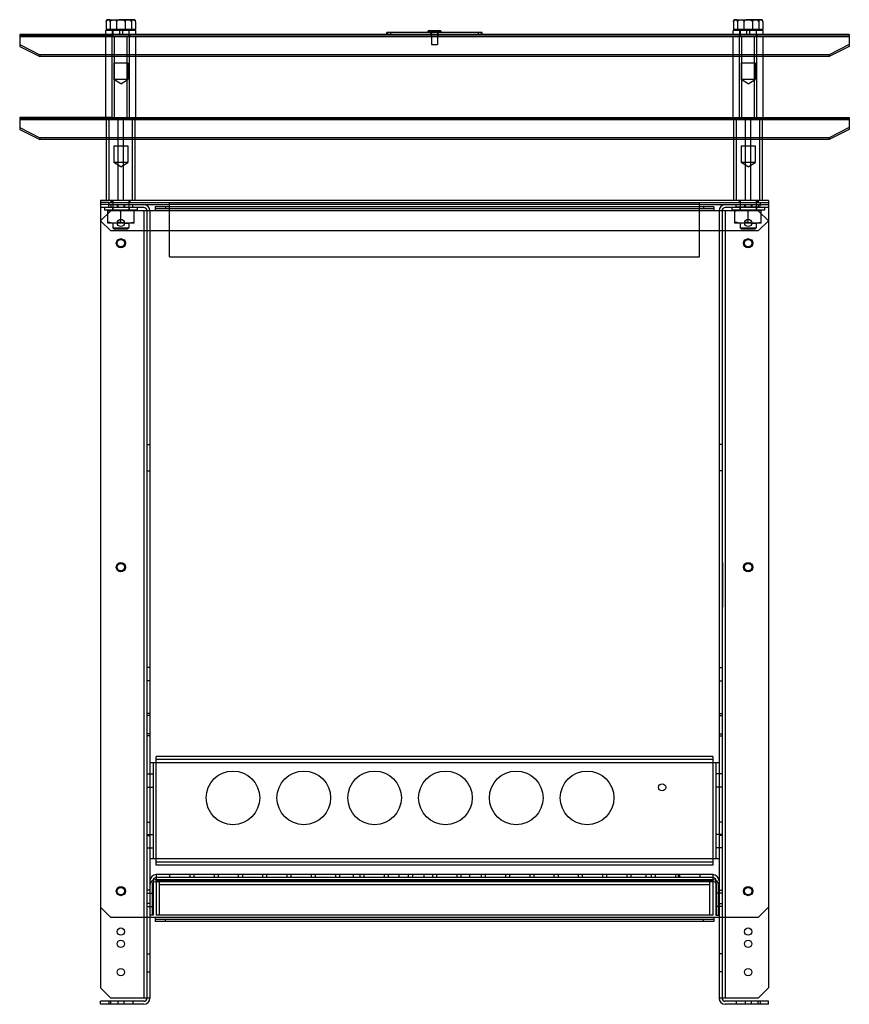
# Model space of a CAD drawing. Header units: millimetres. Extents: x 57 to 467, y 116 to 602.
import ezdxf

# ---------------------------------------------------------------- set-up
doc = ezdxf.new("R2010")
doc.units = ezdxf.units.MM
doc.header["$LTSCALE"] = 47.058365
doc.layers.get('0').update_dxf_attribs({"linetype": 'CONTINUOUS'})

msp = doc.modelspace()

# ---------------------------------------------------------------- linework, layer by layer
at = {"color": 7, "linetype": 'Continuous'}
for p, q in [((99.57, 600.89), (99.57, 597.1)), ((100.35, 601.9), (113.35, 601.9)), ((101.65, 600.89), (101.65, 597.1)), ((104.77, 600.89), (104.77, 597.1)), ((108.93, 600.89), (108.93, 597.1)), ((112.06, 600.89), (112.06, 597.1)), ((114.14, 600.89), (114.14, 597.1)), ((409.57, 600.89), (409.57, 597.1)), ((410.35, 601.9), (423.35, 601.9)), ((411.65, 600.89), (411.65, 597.1)), ((414.77, 600.89), (414.77, 597.1)), ((418.93, 600.89), (418.93, 597.1)), ((422.06, 600.89), (422.06, 597.1)), ((424.14, 600.89), (424.14, 597.1)), ((56.85, 594.6), (56.85, 588.73)), ((466.85, 594.6), (56.85, 594.6)), ((466.85, 594.25), (56.85, 594.25)), ((102.35, 593.6), (56.85, 593.6)), ((466.85, 593.39), (56.85, 593.39)), ((99.37, 553.6), (99.37, 593.6)), ((99.45, 594.6), (99.45, 596.6)), ((114.25, 596.6), (99.45, 596.6)), ((114.14, 597.1), (99.57, 597.1)), ((100.35, 597.1), (100.35, 596.6)), ((102.35, 594.6), (102.35, 593.6)), ((102.35, 593.6), (111.35, 593.6)), ((102.57, 553.6), (102.57, 593.6)), ((102.8, 594.6), (102.8, 596.6)), ((102.85, 596.6), (102.85, 593.6)), ((103.66, 553.6), (103.66, 593.6)), ((106.1, 596.6), (106.1, 594.6)), ((107.6, 596.6), (107.6, 594.6)), ((110.04, 553.6), (110.04, 593.6)), ((110.85, 596.6), (110.85, 593.6)), ((110.9, 594.6), (110.9, 596.6)), ((111.14, 553.6), (111.14, 593.6)), ((111.35, 594.6), (111.35, 593.6)), ((111.35, 593.6), (412.35, 593.6)), ((113.35, 597.1), (113.35, 596.6)), ((114.25, 594.6), (114.25, 596.6)), ((114.33, 553.6), (114.33, 593.6)), ((238.31, 594.6), (238.31, 595.6)), ((285.39, 595.6), (238.31, 595.6)), ((238.58, 595.6), (238.58, 594.6)), ((239.32, 595.7), (239.31, 595.6)), ((239.32, 595.7), (284.38, 595.7)), ((239.45, 595.7), (239.45, 595.6)), ((240.31, 594.6), (240.31, 595.7)), ((242.74, 595.6), (242.74, 595.7)), ((252.95, 595.6), (252.95, 595.7)), ((253.69, 595.6), (253.69, 595.7)), ((254.29, 595.6), (254.29, 595.7)), ((254.69, 595.6), (254.69, 595.7)), ((254.89, 595.6), (254.89, 595.7)), ((255.29, 595.6), (255.29, 595.7)), ((255.49, 595.6), (255.49, 595.7)), ((255.69, 595.6), (255.69, 595.7)), ((256.59, 595.6), (256.59, 595.7)), ((256.79, 595.6), (256.79, 595.7)), ((257.79, 595.6), (257.79, 595.7)), ((257.89, 595.6), (257.89, 595.7)), ((258.6, 595.7), (258.6, 595.9)), ((258.6, 595.9), (265.1, 595.9)), ((258.79, 595.6), (258.79, 595.7)), ((259.2, 596.5), (264.5, 596.5)), ((259.39, 595.6), (259.39, 595.7)), ((259.84, 595.6), (259.84, 595.7)), ((260.12, 594.6), (260.1, 595.7)), ((260.25, 595.7), (260.25, 593.6)), ((260.35, 595.7), (260.35, 589.7)), ((260.59, 595.6), (260.59, 595.7)), ((260.67, 595.6), (260.67, 595.7)), ((260.85, 596.2), (260.85, 596.1)), ((260.85, 596.2), (262.85, 596.2)), ((260.85, 596.1), (262.85, 596.1)), ((260.85, 595.7), (260.85, 595.6)), ((260.98, 595.6), (260.99, 595.7)), ((261.22, 595.6), (261.22, 595.7)), ((261.34, 595.6), (261.34, 595.7)), ((261.6, 595.6), (261.6, 595.7)), ((261.85, 595.6), (261.85, 595.7)), ((261.85, 595.54), (261.85, 595.7)), ((261.85, 595.54), (261.85, 595.7)), ((262.17, 595.6), (262.17, 595.7)), ((262.35, 595.7), (262.35, 595.6)), ((262.72, 595.6), (262.72, 595.7)), ((262.72, 595.6), (262.72, 595.7)), ((262.84, 595.6), (262.84, 595.7)), ((262.85, 596.2), (262.85, 596.1)), ((263.1, 595.6), (263.1, 595.7)), ((263.35, 595.7), (263.35, 589.7)), ((263.45, 595.7), (263.45, 593.6)), ((263.58, 595.6), (263.58, 594.6)), ((263.67, 595.6), (263.67, 595.7)), ((263.85, 595.7), (263.85, 595.6)), ((264.09, 595.6), (264.09, 595.7)), ((264.22, 595.6), (264.22, 595.7)), ((264.35, 595.6), (264.35, 595.7)), ((265.1, 595.7), (265.1, 595.9)), ((265.39, 595.6), (265.39, 595.7)), ((265.59, 595.6), (265.59, 595.7)), ((265.89, 595.6), (265.89, 595.7)), ((266.59, 595.6), (266.59, 595.7)), ((266.89, 595.6), (266.89, 595.7)), ((266.99, 595.6), (266.99, 595.7)), ((269.78, 595.6), (269.79, 595.7)), ((270.75, 595.6), (270.75, 595.7)), ((270.79, 595.6), (270.79, 595.7)), ((272.94, 595.7), (272.94, 595.6)), ((280.96, 595.6), (280.96, 595.7)), ((283.39, 595.7), (283.39, 594.6)), ((284.25, 595.6), (284.25, 595.7)), ((284.38, 595.7), (284.39, 595.6)), ((285.12, 594.6), (285.12, 595.6)), ((285.39, 594.6), (285.39, 595.6)), ((409.37, 553.6), (409.37, 593.6)), ((409.45, 594.6), (409.45, 596.6)), ((424.25, 596.6), (409.45, 596.6)), ((424.14, 597.1), (409.57, 597.1)), ((410.35, 597.1), (410.35, 596.6)), ((412.35, 594.6), (412.35, 593.6)), ((412.35, 593.6), (421.35, 593.6)), ((412.57, 553.6), (412.57, 593.6)), ((412.8, 594.6), (412.8, 596.6)), ((412.85, 596.6), (412.85, 593.6)), ((413.66, 553.6), (413.66, 593.6)), ((416.1, 596.6), (416.1, 594.6)), ((417.6, 596.6), (417.6, 594.6)), ((420.04, 553.6), (420.04, 593.6)), ((420.85, 596.6), (420.85, 593.6)), ((420.9, 594.6), (420.9, 596.6)), ((421.14, 553.6), (421.14, 593.6)), ((421.35, 594.6), (421.35, 593.6)), ((421.35, 593.6), (466.85, 593.6)), ((423.35, 597.1), (423.35, 596.6)), ((424.25, 594.6), (424.25, 596.6)), ((424.33, 553.6), (424.33, 593.6)), ((466.85, 594.6), (466.85, 588.73)), ((56.85, 589.6), (66.85, 584.6)), ((56.85, 588.73), (66.85, 583.73)), ((260.35, 589.7), (263.35, 589.7)), ((466.85, 589.6), (456.85, 584.6)), ((466.85, 588.73), (456.85, 583.73)), ((66.85, 584.6), (66.85, 583.73)), ((456.85, 584.6), (66.85, 584.6)), ((456.85, 583.73), (66.85, 583.73)), ((456.85, 584.6), (456.85, 583.73)), ((103.45, 580.6), (103.45, 572.3)), ((103.45, 580.6), (110.24, 580.6)), ((110.25, 580.6), (110.25, 572.3)), ((413.45, 580.6), (413.45, 572.3)), ((413.45, 580.6), (420.24, 580.6)), ((420.25, 580.6), (420.25, 572.3)), ((106.85, 570.26), (103.45, 572.3)), ((110.25, 572.3), (103.45, 572.3)), ((106.85, 570.26), (110.25, 572.3)), ((420.25, 572.3), (413.45, 572.3)), ((416.85, 570.26), (413.45, 572.3)), ((416.85, 570.26), (420.25, 572.3)), ((56.85, 553.6), (56.85, 547.73)), ((102.35, 553.6), (56.85, 553.6)), ((466.85, 553.25), (56.85, 553.25)), ((102.35, 552.6), (56.85, 552.6)), ((466.85, 552.39), (56.85, 552.39)), ((99.79, 512.6), (99.79, 552.6)), ((101.11, 512.6), (101.11, 552.6)), ((102.35, 553.6), (102.35, 552.6)), ((102.35, 553.6), (111.35, 553.6)), ((111.35, 552.6), (102.35, 552.6)), ((105.53, 512.6), (105.53, 552.6)), ((108.17, 512.6), (108.17, 552.6)), ((111.35, 553.6), (111.35, 552.6)), ((111.35, 553.6), (412.35, 553.6)), ((412.35, 552.6), (111.35, 552.6)), ((112.59, 512.6), (112.59, 552.6)), ((113.91, 512.6), (113.91, 552.6)), ((139.85, 553.6), (139.85, 552.6)), ((383.85, 553.6), (383.85, 552.6)), ((409.79, 512.6), (409.79, 552.6)), ((411.11, 512.6), (411.11, 552.6)), ((412.35, 553.6), (412.35, 552.6)), ((412.35, 553.6), (421.35, 553.6)), ((421.35, 552.6), (412.35, 552.6)), ((415.53, 512.6), (415.53, 552.6)), ((418.17, 512.6), (418.17, 552.6)), ((421.35, 553.6), (421.35, 552.6)), ((421.35, 553.6), (466.85, 553.6)), ((466.85, 552.6), (421.35, 552.6)), ((422.59, 512.6), (422.59, 552.6)), ((423.91, 512.6), (423.91, 552.6)), ((466.85, 553.6), (466.85, 547.73)), ((56.85, 548.6), (66.85, 543.6)), ((56.85, 547.73), (66.85, 542.73)), ((466.85, 548.6), (456.85, 543.6)), ((466.85, 547.73), (456.85, 542.73)), ((66.85, 543.6), (66.85, 542.73)), ((456.85, 543.6), (66.85, 543.6)), ((456.85, 542.73), (66.85, 542.73)), ((456.85, 543.6), (456.85, 542.73)), ((103.45, 539.6), (103.45, 531.3)), ((103.45, 539.6), (110.25, 539.6)), ((110.25, 539.6), (110.25, 531.3)), ((413.45, 539.6), (413.45, 531.3)), ((413.45, 539.6), (420.25, 539.6)), ((420.25, 539.6), (420.25, 531.3)), ((106.85, 529.26), (103.45, 531.3)), ((110.25, 531.3), (103.45, 531.3)), ((106.85, 529.26), (110.25, 531.3)), ((420.25, 531.3), (413.45, 531.3)), ((416.85, 529.26), (413.45, 531.3)), ((416.85, 529.26), (420.25, 531.3)), ((96.85, 512.6), (96.85, 502.6)), ((426.85, 512.6), (96.85, 512.6)), ((100.85, 511.6), (96.85, 511.6)), ((100.85, 511.6), (100.85, 510.6)), ((100.85, 511.6), (422.85, 511.6)), ((101.85, 512.6), (101.85, 511.6)), ((102.35, 512.6), (102.35, 511.6)), ((102.85, 512.6), (102.85, 507.9)), ((110.85, 512.6), (110.85, 507.9)), ((111.35, 512.6), (111.35, 511.6)), ((130.85, 484.78), (130.85, 511.6)), ((392.85, 484.78), (392.85, 511.6)), ((412.35, 512.6), (412.35, 511.6)), ((412.85, 512.6), (412.85, 507.9)), ((420.85, 512.6), (420.85, 507.9)), ((421.35, 512.6), (421.35, 511.6)), ((421.85, 512.6), (421.85, 511.6)), ((422.85, 511.6), (422.85, 510.6)), ((422.85, 511.6), (426.85, 511.6)), ((426.85, 512.6), (426.85, 502.6)), ((118.15, 509.1), (96.84, 509.1)), ((101.84, 507.5), (96.84, 502.5)), ((100.85, 510.6), (96.85, 510.6)), ((98.75, 509.1), (98.75, 507.9)), ((114.95, 507.9), (98.75, 507.9)), ((100.35, 501.4), (100.35, 507.9)), ((100.84, 509.3), (100.84, 510.6)), ((100.84, 509.3), (112.84, 509.3)), ((100.85, 510.6), (130.85, 510.6)), ((101.84, 510.6), (101.84, 509.1)), ((421.86, 507.5), (101.84, 507.5)), ((102.75, 509.3), (102.75, 507.9)), ((105.04, 510.6), (105.04, 509.1)), ((105.34, 510.6), (105.34, 509.3)), ((106.85, 501.98), (106.85, 507.32)), ((108.34, 510.6), (108.34, 509.3)), ((108.64, 510.6), (108.64, 509.1)), ((110.95, 509.3), (110.95, 507.9)), ((112.84, 509.3), (112.84, 510.6)), ((113.35, 501.4), (113.35, 507.9)), ((114.95, 509.1), (114.95, 507.9)), ((118.15, 507.5), (118.15, 118.7)), ((119.75, 507.5), (119.75, 118.7)), ((121.25, 507.5), (121.25, 118.7)), ((123.86, 509.5), (123.86, 507.5)), ((399.86, 509.5), (123.86, 509.5)), ((399.86, 508.5), (123.86, 508.5)), ((128.86, 509.5), (128.86, 508.5)), ((392.85, 510.6), (130.85, 510.6)), ((130.85, 509.6), (392.85, 509.6)), ((392.85, 510.6), (422.85, 510.6)), ((394.86, 509.5), (394.86, 508.5)), ((399.86, 509.5), (399.86, 507.5)), ((402.45, 507.5), (402.45, 118.7)), ((403.95, 507.5), (403.95, 118.7)), ((426.86, 509.1), (405.55, 509.1)), ((405.55, 507.5), (405.55, 118.7)), ((408.75, 509.1), (408.75, 507.9)), ((424.95, 507.9), (408.75, 507.9)), ((410.35, 501.4), (410.35, 507.9)), ((410.86, 509.3), (410.86, 510.6)), ((422.86, 509.3), (410.86, 509.3)), ((412.75, 509.3), (412.75, 507.9)), ((415.06, 510.6), (415.06, 509.1)), ((415.36, 510.6), (415.36, 509.3)), ((416.85, 501.98), (416.85, 507.32)), ((418.36, 510.6), (418.36, 509.3)), ((418.66, 510.6), (418.66, 509.1)), ((420.95, 509.3), (420.95, 507.9)), ((421.86, 510.6), (421.86, 509.1)), ((426.86, 502.5), (421.86, 507.5)), ((422.85, 510.6), (426.86, 510.6)), ((422.86, 509.3), (422.86, 510.6)), ((423.35, 501.4), (423.35, 507.9)), ((424.95, 509.1), (424.95, 507.9)), ((96.84, 502.5), (96.84, 123.7)), ((96.85, 502.6), (101.85, 497.6)), ((113.35, 501.4), (100.35, 501.4)), ((102.85, 501.4), (102.85, 499.1)), ((110.85, 501.4), (110.85, 499.1)), ((423.35, 501.4), (410.35, 501.4)), ((412.85, 501.4), (412.85, 499.1)), ((420.85, 501.4), (420.85, 499.1)), ((426.85, 502.6), (421.85, 497.6)), ((426.86, 502.5), (426.86, 123.7)), ((421.85, 497.6), (101.85, 497.6)), ((103.35, 498.6), (102.85, 499.1)), ((102.85, 499.1), (110.85, 499.1)), ((103.35, 498.6), (110.35, 498.6)), ((110.35, 498.6), (110.85, 499.1)), ((412.85, 499.1), (420.85, 499.1)), ((413.35, 498.6), (412.85, 499.1)), ((413.35, 498.6), (420.35, 498.6)), ((420.35, 498.6), (420.85, 499.1)), ((130.85, 484.78), (392.85, 484.78)), ((119.75, 392.1), (121.25, 392.1)), ((403.95, 392.1), (402.45, 392.1)), ((119.75, 379.1), (121.25, 379.1)), ((403.95, 379.1), (402.45, 379.1)), ((404.02, 335.1), (404.02, 334.1)), ((404.02, 333.75), (404.12, 333.75)), ((404.02, 333.75), (404.02, 311.82)), ((404.02, 332.78), (404.12, 332.78)), ((404.02, 332.72), (404.12, 332.72)), ((404.02, 332.25), (404.12, 332.25)), ((404.02, 332.16), (404.12, 332.16)), ((404.02, 331.63), (404.12, 331.63)), ((404.02, 331.55), (404.12, 331.55)), ((404.02, 331.46), (404.12, 331.46)), ((404.12, 331.42), (404.02, 331.42)), ((404.12, 331.34), (404.02, 331.34)), ((404.02, 331.27), (404.12, 331.27)), ((404.02, 330.71), (404.12, 330.71)), ((404.12, 333.75), (404.12, 311.82)), ((404.02, 330.47), (404.12, 330.47)), ((404.02, 330.39), (404.12, 330.39)), ((404.02, 330.23), (404.12, 330.23)), ((404.02, 330.15), (404.12, 330.15)), ((404.02, 330.06), (404.12, 330.06)), ((404.02, 330.01), (404.12, 330.01)), ((404.02, 329.94), (404.12, 329.94)), ((404.12, 329.7), (404.02, 329.7)), ((404.12, 329.57), (404.02, 329.57)), ((404.02, 329.52), (404.12, 329.52)), ((404.12, 329.38), (404.02, 329.38)), ((404.02, 329.27), (404.12, 329.27)), ((404.12, 329.06), (404.02, 329.06)), ((404.02, 328.75), (404.12, 328.75)), ((404.02, 328.57), (404.12, 328.57)), ((404.02, 328.1), (404.12, 328.1)), ((404.02, 328.04), (404.12, 328.04)), ((404.02, 324.67), (404.12, 324.67)), ((404.02, 324.61), (404.12, 324.61)), ((404.02, 324.53), (404.12, 324.53)), ((404.02, 324.19), (404.12, 324.19)), ((404.02, 324.14), (404.12, 324.14)), ((404.02, 324.11), (404.12, 324.11)), ((404.02, 323.71), (404.12, 323.71)), ((404.12, 323.65), (404.02, 323.65)), ((404.02, 323.45), (404.12, 323.45)), ((404.02, 323.4), (404.12, 323.4)), ((404.02, 323.37), (404.12, 323.37)), ((404.12, 323.31), (404.02, 323.31)), ((404.12, 323.27), (404.02, 323.27)), ((404.02, 323.04), (404.12, 323.04)), ((404.02, 322.89), (404.12, 322.89)), ((404.02, 322.83), (404.12, 322.83)), ((404.02, 322.75), (404.12, 322.75)), ((404.02, 322.71), (404.12, 322.71)), ((404.02, 322.68), (404.12, 322.68)), ((404.02, 322.61), (404.12, 322.61)), ((404.02, 322.46), (404.12, 322.46)), ((404.02, 322.4), (404.12, 322.4)), ((404.12, 322.36), (404.02, 322.36)), ((404.02, 322.3), (404.12, 322.3)), ((404.02, 322.26), (404.12, 322.26)), ((404.12, 322.18), (404.02, 322.18)), ((404.02, 322.12), (404.12, 322.12)), ((404.12, 322.06), (404.02, 322.06)), ((404.02, 321.93), (404.12, 321.93)), ((404.02, 321.88), (404.12, 321.88)), ((404.02, 321.84), (404.12, 321.84)), ((404.12, 321.78), (404.02, 321.78)), ((404.02, 321.72), (404.12, 321.72)), ((404.02, 321.68), (404.12, 321.68)), ((404.02, 321.65), (404.12, 321.65)), ((404.12, 321.59), (404.02, 321.59)), ((404.12, 321.53), (404.02, 321.53)), ((404.02, 321.45), (404.12, 321.45)), ((404.02, 321.4), (404.12, 321.4)), ((404.02, 321.35), (404.12, 321.35)), ((404.02, 321.3), (404.12, 321.3)), ((404.02, 321.27), (404.12, 321.27)), ((404.12, 321.23), (404.02, 321.23)), ((404.02, 321.17), (404.12, 321.17)), ((404.12, 321), (404.02, 321)), ((404.02, 320.95), (404.12, 320.95)), ((404.02, 320.92), (404.12, 320.92)), ((404.02, 320.88), (404.12, 320.88)), ((404.02, 320.75), (404.12, 320.75)), ((404.02, 320.54), (404.12, 320.54)), ((404.02, 320.46), (404.12, 320.46)), ((404.02, 320.4), (404.12, 320.4)), ((404.02, 319.98), (404.12, 319.98)), ((404.02, 319.93), (404.12, 319.93)), ((404.02, 316.56), (404.12, 316.56)), ((404.02, 316.5), (404.12, 316.5)), ((404.02, 316.08), (404.12, 316.08)), ((404.02, 316.02), (404.12, 316.02)), ((404.02, 315.99), (404.12, 315.99)), ((404.12, 315.97), (404.02, 315.97)), ((404.02, 315.91), (404.12, 315.91)), ((404.02, 315.6), (404.12, 315.6)), ((404.12, 315.54), (404.02, 315.54)), ((404.02, 315.31), (404.12, 315.31)), ((404.02, 315.24), (404.12, 315.24)), ((404.12, 315.15), (404.02, 315.15)), ((404.02, 315.08), (404.12, 315.08)), ((404.02, 314.94), (404.12, 314.94)), ((404.02, 314.78), (404.12, 314.78)), ((404.02, 314.72), (404.12, 314.72)), ((404.02, 314.64), (404.12, 314.64)), ((404.02, 314.48), (404.12, 314.48)), ((404.02, 314.39), (404.12, 314.39)), ((404.12, 314.36), (404.02, 314.36)), ((404.02, 314.33), (404.12, 314.33)), ((404.02, 314.31), (404.12, 314.31)), ((404.02, 314.22), (404.12, 314.22)), ((404.02, 314.08), (404.12, 314.08)), ((404.02, 314.05), (404.12, 314.05)), ((404.02, 313.99), (404.12, 313.99)), ((404.02, 313.93), (404.12, 313.93)), ((404.02, 313.89), (404.12, 313.89)), ((404.02, 313.78), (404.12, 313.78)), ((404.12, 313.67), (404.02, 313.67)), ((404.02, 313.61), (404.12, 313.61)), ((404.02, 313.56), (404.12, 313.56)), ((404.12, 313.48), (404.02, 313.48)), ((404.02, 313.42), (404.12, 313.42)), ((404.02, 313.28), (404.12, 313.28)), ((404.02, 313.24), (404.12, 313.24)), ((404.12, 313.15), (404.02, 313.15)), ((404.02, 313.1), (404.12, 313.1)), ((404.02, 313), (404.12, 313)), ((404.12, 312.94), (404.02, 312.94)), ((404.02, 312.89), (404.12, 312.89)), ((404.02, 312.85), (404.12, 312.85)), ((404.02, 312.82), (404.12, 312.82)), ((404.02, 312.76), (404.12, 312.76)), ((404.02, 312.64), (404.12, 312.64)), ((404.02, 312.43), (404.12, 312.43)), ((404.12, 312.38), (404.02, 312.38)), ((404.02, 312.35), (404.12, 312.35)), ((404.02, 312.1), (404.12, 312.1)), ((404.02, 311.88), (404.12, 311.88)), ((404.02, 311.82), (404.12, 311.82)), ((404.02, 311.1), (404.02, 310.1)), ((404.02, 301.1), (404.02, 243.1)), ((121.25, 282), (119.75, 282)), ((402.45, 282), (403.95, 282)), ((121.25, 275.4), (119.75, 275.4)), ((402.45, 275.4), (403.95, 275.4)), ((121.25, 259.2), (119.75, 259.2)), ((121.25, 258.2), (119.75, 258.2)), ((402.45, 259.2), (403.95, 259.2)), ((402.45, 258.2), (403.95, 258.2)), ((121.25, 249.2), (119.75, 249.2)), ((121.25, 248.2), (119.75, 248.2)), ((402.45, 249.2), (403.95, 249.2)), ((402.45, 248.2), (403.95, 248.2)), ((121.25, 234.95), (402.45, 234.95)), ((122.75, 234.95), (122.75, 187.45)), ((124.35, 184.35), (124.35, 238.05)), ((399.35, 238.05), (124.35, 238.05)), ((399.35, 236.55), (124.35, 236.55)), ((399.35, 238.05), (399.35, 184.35)), ((400.95, 234.95), (400.95, 187.45)), ((119.75, 229.5), (122.75, 229.5)), ((403.95, 229.5), (400.95, 229.5)), ((119.75, 222.9), (122.75, 222.9)), ((403.95, 222.9), (400.95, 222.9)), ((119.75, 205.5), (121.25, 205.5)), ((403.95, 205.5), (402.45, 205.5)), ((119.75, 199.5), (122.75, 199.5)), ((403.95, 199.5), (400.95, 199.5)), ((119.75, 198.9), (121.25, 198.9)), ((403.95, 198.9), (402.45, 198.9)), ((119.75, 192.9), (122.75, 192.9)), ((403.95, 192.9), (400.95, 192.9)), ((402.45, 187.45), (121.25, 187.45)), ((399.35, 185.85), (124.35, 185.85)), ((399.35, 184.35), (124.35, 184.35)), ((122.75, 176.6), (122.75, 159.7)), ((399.75, 177.06), (123.75, 177.06)), ((399.75, 176.06), (123.75, 176.06)), ((399.35, 179.7), (124.35, 179.7)), ((124.35, 179.7), (124.35, 159.7)), ((399.35, 178.2), (124.35, 178.2)), ((399.35, 176.6), (124.35, 176.6)), ((125.75, 177.06), (125.75, 159.7)), ((130.9, 179.7), (130.9, 178.2)), ((140.9, 179.7), (140.9, 178.2)), ((142.9, 179.7), (142.9, 178.2)), ((152.9, 179.7), (152.9, 178.2)), ((154.9, 179.7), (154.9, 178.2)), ((164.9, 179.7), (164.9, 178.2)), ((166.9, 179.7), (166.9, 178.2)), ((176.9, 179.7), (176.9, 178.2)), ((178.9, 179.7), (178.9, 178.2)), ((188.9, 179.7), (188.9, 178.2)), ((190.9, 179.7), (190.9, 178.2)), ((200.9, 179.7), (200.9, 178.2)), ((202.9, 179.7), (202.9, 178.2)), ((212.9, 179.7), (212.9, 178.2)), ((214.9, 179.7), (214.9, 178.2)), ((221.65, 179.7), (221.65, 178.2)), ((224.9, 179.7), (224.9, 178.2)), ((226.9, 179.7), (226.9, 178.2)), ((236.9, 179.7), (236.9, 178.2)), ((238.9, 179.7), (238.9, 178.2)), ((244.15, 179.7), (244.15, 178.2)), ((248.9, 179.7), (248.9, 178.2)), ((250.9, 179.7), (250.9, 178.2)), ((256.65, 179.7), (256.65, 178.2)), ((260.9, 179.7), (260.9, 178.2)), ((262.9, 179.7), (262.9, 178.2)), ((272.9, 179.7), (272.9, 178.2)), ((274.9, 179.7), (274.9, 178.2)), ((279.15, 179.7), (279.15, 178.2)), ((284.9, 179.7), (284.9, 178.2)), ((286.9, 179.7), (286.9, 178.2)), ((296.9, 179.7), (296.9, 178.2)), ((298.9, 179.7), (298.9, 178.2)), ((308.9, 179.7), (308.9, 178.2)), ((310.9, 179.7), (310.9, 178.2)), ((320.9, 179.7), (320.9, 178.2)), ((322.9, 179.7), (322.9, 178.2)), ((332.9, 179.7), (332.9, 178.2)), ((334.9, 179.7), (334.9, 178.2)), ((344.9, 179.7), (344.9, 178.2)), ((346.9, 179.7), (346.9, 178.2)), ((356.9, 179.7), (356.9, 178.2)), ((358.9, 179.7), (358.9, 178.2)), ((366.35, 179.7), (366.35, 178.2)), ((368.9, 179.7), (368.9, 178.2)), ((370.9, 179.7), (370.9, 178.2)), ((380.9, 179.7), (380.9, 178.2)), ((382.25, 179.7), (382.25, 178.2)), ((382.9, 179.7), (382.9, 178.2)), ((392.9, 179.7), (392.9, 178.2)), ((397.75, 177.06), (397.75, 159.7)), ((399.35, 179.7), (399.35, 159.7)), ((400.95, 176.6), (400.95, 159.7)), ((121.25, 172), (119.75, 172)), ((119.75, 170.5), (122.75, 170.5)), ((122.25, 174.56), (122.25, 159.7)), ((397.75, 174.56), (125.75, 174.56)), ((403.95, 170.5), (400.95, 170.5)), ((401.25, 174.56), (401.25, 159.7)), ((402.25, 174.56), (402.25, 159.7)), ((402.45, 172), (403.95, 172)), ((121.25, 165.4), (119.75, 165.4)), ((402.45, 165.4), (403.95, 165.4)), ((101.86, 158.5), (96.86, 163.5)), ((119.75, 163.9), (122.75, 163.9)), ((403.95, 163.9), (400.95, 163.9)), ((426.86, 163.5), (421.86, 158.5)), ((421.86, 158.5), (101.86, 158.5)), ((122.75, 159.7), (121.25, 159.7)), ((123.86, 158.5), (123.86, 156.5)), ((399.86, 157.5), (123.86, 157.5)), ((399.86, 156.5), (123.86, 156.5)), ((399.35, 159.7), (124.35, 159.7)), ((128.86, 156.5), (128.86, 157.5)), ((394.86, 156.5), (394.86, 157.5)), ((399.86, 158.5), (399.86, 156.5)), ((400.95, 159.7), (402.45, 159.7)), ((119.75, 140.6), (121.25, 140.6)), ((403.95, 140.6), (402.45, 140.6)), ((119.75, 131.6), (121.25, 131.6)), ((403.95, 131.6), (402.45, 131.6)), ((101.84, 118.7), (96.84, 123.7)), ((426.86, 123.7), (421.86, 118.7)), ((118.15, 117.1), (96.84, 117.1)), ((96.84, 115.6), (96.84, 117.1)), ((100.84, 117.1), (100.84, 115.6)), ((121.25, 118.7), (101.84, 118.7)), ((101.84, 115.6), (101.84, 117.1)), ((105.34, 117.1), (105.34, 115.6)), ((108.34, 117.1), (108.34, 115.6)), ((112.84, 117.1), (112.84, 115.6)), ((421.86, 118.7), (402.45, 118.7)), ((426.86, 117.1), (405.55, 117.1)), ((410.86, 117.1), (410.86, 115.6)), ((415.36, 117.1), (415.36, 115.6)), ((418.36, 117.1), (418.36, 115.6)), ((421.86, 115.6), (421.86, 117.1)), ((422.86, 117.1), (422.86, 115.6)), ((426.86, 115.6), (426.86, 117.1)), ((118.15, 115.6), (96.84, 115.6)), ((426.86, 115.6), (405.55, 115.6))]:
    msp.add_line(p, q, dxfattribs=at)
for centre, radius in [((106.84, 501.5), 1.8), ((416.86, 501.5), 1.8), ((106.86, 491.5), 2.25), ((106.84, 491.5), 1.8), ((416.86, 491.5), 2.25), ((416.86, 491.5), 1.8), ((106.86, 331.5), 2.25), ((106.84, 331.5), 1.8), ((416.86, 331.5), 2.25), ((416.86, 331.5), 1.8), ((162.25, 217.55), 13.25), ((197.25, 217.55), 13.25), ((232.25, 217.55), 13.25), ((267.25, 217.55), 13.25), ((302.25, 217.55), 13.25), ((337.25, 217.55), 13.25), ((374.35, 222.75), 1.75), ((106.86, 171.5), 2.25), ((106.84, 171.5), 1.8), ((416.86, 171.5), 2.25), ((416.86, 171.5), 1.8), ((106.84, 151.5), 1.8), ((416.86, 151.5), 1.8), ((106.84, 145.5), 1.8), ((416.86, 145.5), 1.8), ((106.84, 131.5), 1.8), ((416.86, 131.5), 1.8)]:
    msp.add_circle(centre, radius, dxfattribs=at)
for centre, radius, start, end in [((100.35, 600.89), 1.01, 90, 105.2771), ((113.35, 600.89), 1.01, 74.7229, 90), ((410.35, 600.89), 1.01, 90, 105.2771), ((423.35, 600.89), 1.01, 74.7229, 90), ((259.2, 595.9), 0.6, 90, 180), ((260.55, 596.2), 0.3, 0, 90), ((263.15, 596.2), 0.3, 90, 180), ((264.5, 595.9), 0.6, 0, 90), ((118.15, 507.5), 3.1, 0, 90), ((118.15, 507.5), 1.6, 0, 90), ((405.55, 507.5), 3.1, 90, 180), ((405.55, 507.5), 1.6, 90, 180), ((124.35, 176.6), 3.1, 90, 180), ((123.75, 174.56), 2.5, 90, 180), ((123.75, 174.56), 1.5, 90, 180), ((124.35, 176.6), 1.6, 90, 180), ((399.35, 176.6), 3.1, 360, 90), ((399.35, 176.6), 1.6, 0, 90), ((399.75, 174.56), 2.5, 0, 90), ((399.75, 174.56), 1.5, 0, 90), ((118.15, 118.7), 3.1, 270, 360), ((118.15, 118.7), 1.6, 270, 360), ((405.55, 118.7), 3.1, 180, 270), ((405.55, 118.7), 1.6, 180, 270)]:
    msp.add_arc(centre, radius, start, end, dxfattribs=at)
for points, knots in [([(99.57, 600.89), (99.57, 601.02), (99.63, 601.26), (99.87, 601.53), (100.18, 601.71), (100.52, 601.82), (100.9, 601.87), (101.3, 601.9), (101.73, 601.9), (102.02, 601.9), (102.17, 601.9)], [0, 0, 0, 0, 0.118329, 0.232771, 0.346156, 0.462526, 0.585504, 0.716209, 0.854542, 1, 1, 1, 1]), ([(100.61, 601.9), (100.55, 601.9), (100.43, 601.9), (100.26, 601.9), (100.09, 601.87), (99.94, 601.81), (99.79, 601.69), (99.67, 601.5), (99.59, 601.23), (99.57, 601.01), (99.57, 600.89)], [0, 0, 0, 0, 0.106052, 0.206334, 0.301532, 0.395514, 0.498556, 0.624695, 0.791761, 1, 1, 1, 1]), ([(101.65, 600.89), (101.65, 601.01), (101.62, 601.23), (101.54, 601.5), (101.42, 601.7), (101.27, 601.81), (101.12, 601.87), (100.95, 601.9), (100.78, 601.9), (100.67, 601.9), (100.61, 601.9)], [0, 0, 0, 0, 0.209799, 0.376975, 0.502601, 0.604822, 0.69865, 0.79382, 0.894035, 1, 1, 1, 1]), ([(101.65, 600.89), (101.65, 601.02), (101.75, 601.28), (102.07, 601.53), (102.49, 601.71), (102.96, 601.81), (103.48, 601.87), (104.05, 601.9), (104.65, 601.9), (105.07, 601.9), (105.29, 601.9)], [0, 0, 0, 0, 0.090691, 0.190917, 0.30108, 0.420262, 0.549559, 0.689345, 0.839542, 1, 1, 1, 1]), ([(102.17, 601.9), (102.32, 601.9), (102.61, 601.9), (103.03, 601.9), (103.43, 601.87), (103.81, 601.82), (104.15, 601.71), (104.46, 601.54), (104.71, 601.26), (104.77, 601.02), (104.77, 600.89)], [0, 0, 0, 0, 0.146051, 0.284347, 0.414492, 0.536297, 0.652225, 0.764899, 0.879871, 1, 1, 1, 1]), ([(108.41, 601.9), (108.2, 601.9), (107.78, 601.9), (107.17, 601.9), (106.6, 601.87), (106.09, 601.81), (105.61, 601.71), (105.2, 601.53), (104.87, 601.28), (104.77, 601.02), (104.77, 600.89)], [0, 0, 0, 0, 0.161069, 0.311428, 0.450901, 0.579269, 0.69829, 0.807839, 0.908564, 1, 1, 1, 1]), ([(105.29, 601.9), (105.51, 601.9), (105.93, 601.9), (106.53, 601.9), (107.1, 601.87), (107.62, 601.81), (108.09, 601.71), (108.5, 601.53), (108.83, 601.28), (108.93, 601.02), (108.93, 600.89)], [0, 0, 0, 0, 0.161069, 0.311428, 0.450901, 0.579269, 0.69829, 0.807839, 0.908564, 1, 1, 1, 1]), ([(112.06, 600.89), (112.06, 601.02), (111.95, 601.28), (111.63, 601.53), (111.22, 601.71), (110.74, 601.81), (110.22, 601.87), (109.66, 601.9), (109.05, 601.9), (108.63, 601.9), (108.41, 601.9)], [0, 0, 0, 0, 0.090691, 0.190917, 0.30108, 0.420262, 0.549559, 0.689345, 0.839542, 1, 1, 1, 1]), ([(111.53, 601.9), (111.38, 601.9), (111.09, 601.9), (110.67, 601.9), (110.27, 601.87), (109.89, 601.82), (109.55, 601.71), (109.24, 601.54), (109, 601.26), (108.93, 601.02), (108.93, 600.89)], [0, 0, 0, 0, 0.146051, 0.284347, 0.414492, 0.536297, 0.652225, 0.764899, 0.879871, 1, 1, 1, 1]), ([(114.14, 600.89), (114.14, 601.02), (114.07, 601.26), (113.83, 601.53), (113.52, 601.71), (113.18, 601.82), (112.8, 601.87), (112.4, 601.9), (111.97, 601.9), (111.68, 601.9), (111.53, 601.9)], [0, 0, 0, 0, 0.118329, 0.232771, 0.346156, 0.462526, 0.585504, 0.716209, 0.854542, 1, 1, 1, 1]), ([(113.1, 601.9), (113.03, 601.9), (112.91, 601.9), (112.74, 601.9), (112.58, 601.87), (112.42, 601.81), (112.28, 601.69), (112.16, 601.49), (112.08, 601.22), (112.06, 601.01), (112.06, 600.89)], [0, 0, 0, 0, 0.108992, 0.210873, 0.306685, 0.400813, 0.50394, 0.629708, 0.795218, 1, 1, 1, 1]), ([(114.14, 600.89), (114.14, 601.01), (114.12, 601.22), (114.03, 601.49), (113.92, 601.69), (113.77, 601.81), (113.62, 601.87), (113.45, 601.9), (113.28, 601.9), (113.16, 601.9), (113.1, 601.9)], [0, 0, 0, 0, 0.204309, 0.370095, 0.495988, 0.598886, 0.693252, 0.789347, 0.891286, 1, 1, 1, 1]), ([(409.57, 600.89), (409.57, 601.02), (409.63, 601.26), (409.87, 601.53), (410.18, 601.71), (410.52, 601.82), (410.9, 601.87), (411.3, 601.9), (411.73, 601.9), (412.02, 601.9), (412.17, 601.9)], [0, 0, 0, 0, 0.118329, 0.232771, 0.346156, 0.462526, 0.585504, 0.716209, 0.854542, 1, 1, 1, 1]), ([(410.61, 601.9), (410.55, 601.9), (410.43, 601.9), (410.26, 601.9), (410.09, 601.87), (409.94, 601.81), (409.79, 601.69), (409.67, 601.5), (409.59, 601.23), (409.57, 601.01), (409.57, 600.89)], [0, 0, 0, 0, 0.106052, 0.206334, 0.301532, 0.395514, 0.498556, 0.624695, 0.791761, 1, 1, 1, 1]), ([(411.65, 600.89), (411.65, 601.01), (411.62, 601.23), (411.54, 601.5), (411.42, 601.7), (411.27, 601.81), (411.12, 601.87), (410.95, 601.9), (410.78, 601.9), (410.67, 601.9), (410.61, 601.9)], [0, 0, 0, 0, 0.209799, 0.376975, 0.502601, 0.604822, 0.69865, 0.79382, 0.894035, 1, 1, 1, 1]), ([(411.65, 600.89), (411.65, 601.02), (411.75, 601.28), (412.07, 601.53), (412.49, 601.71), (412.96, 601.81), (413.48, 601.87), (414.05, 601.9), (414.65, 601.9), (415.07, 601.9), (415.29, 601.9)], [0, 0, 0, 0, 0.090691, 0.190917, 0.30108, 0.420262, 0.549559, 0.689345, 0.839542, 1, 1, 1, 1]), ([(412.17, 601.9), (412.32, 601.9), (412.61, 601.9), (413.03, 601.9), (413.43, 601.87), (413.81, 601.82), (414.15, 601.71), (414.46, 601.54), (414.71, 601.26), (414.77, 601.02), (414.77, 600.89)], [0, 0, 0, 0, 0.146051, 0.284347, 0.414492, 0.536297, 0.652225, 0.764899, 0.879871, 1, 1, 1, 1]), ([(418.41, 601.9), (418.2, 601.9), (417.78, 601.9), (417.17, 601.9), (416.6, 601.87), (416.09, 601.81), (415.61, 601.71), (415.2, 601.53), (414.87, 601.28), (414.77, 601.02), (414.77, 600.89)], [0, 0, 0, 0, 0.161069, 0.311428, 0.450901, 0.579269, 0.69829, 0.807839, 0.908564, 1, 1, 1, 1]), ([(415.29, 601.9), (415.51, 601.9), (415.93, 601.9), (416.53, 601.9), (417.1, 601.87), (417.62, 601.81), (418.09, 601.71), (418.5, 601.53), (418.83, 601.28), (418.93, 601.02), (418.93, 600.89)], [0, 0, 0, 0, 0.161069, 0.311428, 0.450901, 0.579269, 0.69829, 0.807839, 0.908564, 1, 1, 1, 1]), ([(422.06, 600.89), (422.06, 601.02), (421.95, 601.28), (421.63, 601.53), (421.22, 601.71), (420.74, 601.81), (420.22, 601.87), (419.66, 601.9), (419.05, 601.9), (418.63, 601.9), (418.41, 601.9)], [0, 0, 0, 0, 0.090691, 0.190917, 0.30108, 0.420262, 0.549559, 0.689345, 0.839542, 1, 1, 1, 1]), ([(421.53, 601.9), (421.38, 601.9), (421.09, 601.9), (420.67, 601.9), (420.27, 601.87), (419.89, 601.82), (419.55, 601.71), (419.24, 601.54), (419, 601.26), (418.93, 601.02), (418.93, 600.89)], [0, 0, 0, 0, 0.146051, 0.284347, 0.414492, 0.536297, 0.652225, 0.764899, 0.879871, 1, 1, 1, 1]), ([(424.14, 600.89), (424.14, 601.02), (424.07, 601.26), (423.83, 601.53), (423.52, 601.71), (423.18, 601.82), (422.8, 601.87), (422.4, 601.9), (421.97, 601.9), (421.68, 601.9), (421.53, 601.9)], [0, 0, 0, 0, 0.118329, 0.232771, 0.346156, 0.462526, 0.585504, 0.716209, 0.854542, 1, 1, 1, 1]), ([(423.1, 601.9), (423.03, 601.9), (422.91, 601.9), (422.74, 601.9), (422.58, 601.87), (422.42, 601.81), (422.28, 601.69), (422.16, 601.49), (422.08, 601.22), (422.06, 601.01), (422.06, 600.89)], [0, 0, 0, 0, 0.108992, 0.210873, 0.306685, 0.400813, 0.50394, 0.629708, 0.795218, 1, 1, 1, 1]), ([(424.14, 600.89), (424.14, 601.01), (424.12, 601.22), (424.03, 601.49), (423.92, 601.69), (423.77, 601.81), (423.62, 601.87), (423.45, 601.9), (423.28, 601.9), (423.16, 601.9), (423.1, 601.9)], [0, 0, 0, 0, 0.204309, 0.370095, 0.495988, 0.598886, 0.693252, 0.789347, 0.891286, 1, 1, 1, 1]), ([(100.35, 507.32), (100.71, 507.44), (101.43, 507.65), (102.51, 507.85), (103.24, 507.9), (103.6, 507.9)], [0, 0, 0, 0, 0.342596, 0.674707, 1, 1, 1, 1]), ([(103.6, 507.9), (103.95, 507.9), (104.67, 507.85), (105.76, 507.65), (106.48, 507.44), (106.85, 507.32)], [0, 0, 0, 0, 0.317007, 0.64908, 1, 1, 1, 1]), ([(110.1, 507.9), (109.74, 507.9), (109.01, 507.85), (107.93, 507.65), (107.21, 507.44), (106.85, 507.32)], [0, 0, 0, 0, 0.325483, 0.65763, 1, 1, 1, 1]), ([(113.35, 507.32), (112.99, 507.44), (112.28, 507.65), (111.19, 507.85), (110.46, 507.9), (110.1, 507.9)], [0, 0, 0, 0, 0.342596, 0.674707, 1, 1, 1, 1]), ([(410.35, 507.32), (410.71, 507.44), (411.43, 507.65), (412.51, 507.85), (413.24, 507.9), (413.6, 507.9)], [0, 0, 0, 0, 0.342596, 0.674707, 1, 1, 1, 1]), ([(413.6, 507.9), (413.95, 507.9), (414.67, 507.85), (415.76, 507.65), (416.48, 507.44), (416.85, 507.32)], [0, 0, 0, 0, 0.317007, 0.64908, 1, 1, 1, 1]), ([(420.1, 507.9), (419.74, 507.9), (419.01, 507.85), (417.93, 507.65), (417.21, 507.44), (416.85, 507.32)], [0, 0, 0, 0, 0.325483, 0.65763, 1, 1, 1, 1]), ([(423.35, 507.32), (422.99, 507.44), (422.28, 507.65), (421.19, 507.85), (420.46, 507.9), (420.1, 507.9)], [0, 0, 0, 0, 0.342596, 0.674707, 1, 1, 1, 1]), ([(103.6, 501.4), (103.24, 501.4), (102.51, 501.45), (101.43, 501.65), (100.71, 501.86), (100.35, 501.98)], [0, 0, 0, 0, 0.325483, 0.65763, 1, 1, 1, 1]), ([(106.85, 501.98), (106.48, 501.86), (105.76, 501.65), (104.67, 501.45), (103.95, 501.4), (103.6, 501.4)], [0, 0, 0, 0, 0.350819, 0.682858, 1, 1, 1, 1]), ([(106.85, 501.98), (107.21, 501.86), (107.93, 501.65), (109.01, 501.45), (109.74, 501.4), (110.1, 501.4)], [0, 0, 0, 0, 0.342596, 0.674707, 1, 1, 1, 1]), ([(110.1, 501.4), (110.46, 501.4), (111.19, 501.45), (112.28, 501.65), (112.99, 501.86), (113.35, 501.98)], [0, 0, 0, 0, 0.325483, 0.65763, 1, 1, 1, 1]), ([(413.6, 501.4), (413.24, 501.4), (412.51, 501.45), (411.43, 501.65), (410.71, 501.86), (410.35, 501.98)], [0, 0, 0, 0, 0.325483, 0.65763, 1, 1, 1, 1]), ([(416.85, 501.98), (416.48, 501.86), (415.76, 501.65), (414.67, 501.45), (413.95, 501.4), (413.6, 501.4)], [0, 0, 0, 0, 0.350819, 0.682858, 1, 1, 1, 1]), ([(416.85, 501.98), (417.21, 501.86), (417.93, 501.65), (419.01, 501.45), (419.74, 501.4), (420.1, 501.4)], [0, 0, 0, 0, 0.342596, 0.674707, 1, 1, 1, 1]), ([(420.1, 501.4), (420.46, 501.4), (421.19, 501.45), (422.28, 501.65), (422.99, 501.86), (423.35, 501.98)], [0, 0, 0, 0, 0.325483, 0.65763, 1, 1, 1, 1])]:
    msp.add_open_spline(points, degree=3, knots=knots, dxfattribs=at)

doc.saveas('drawing.dxf')
